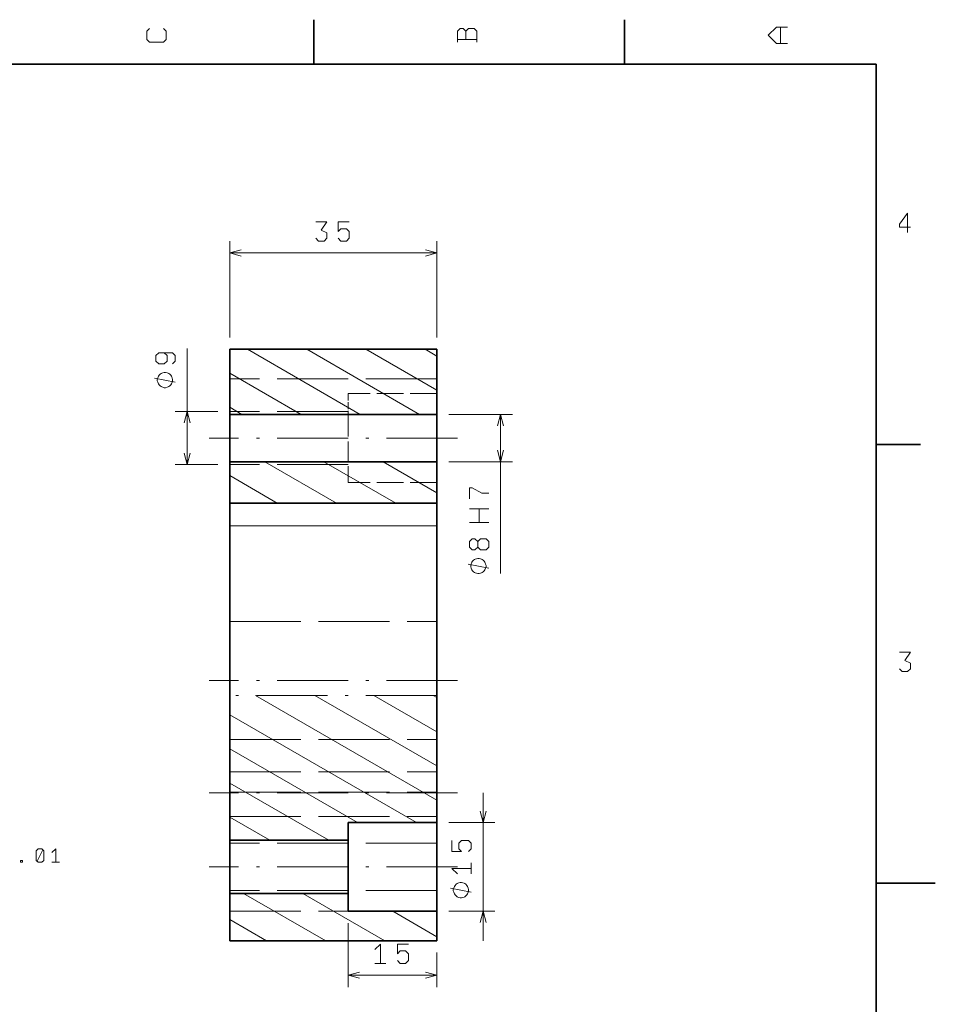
# Model space of a CAD drawing. Extents: x 0 to 420, y 0 to 297.
# Tile 9 of 9: x 265 to 420, y 128 to 294. Entities that reach past the tile are written whole.
import ezdxf

# ---------------------------------------------------------------- set-up
doc = ezdxf.new("R2010")
doc.units = 0
doc.linetypes.add('DASHDOT', pattern=[18.5, 12, -3, 0.5, -3])
doc.linetypes.add('DASHED', pattern=[15, 12, -3])

msp = doc.modelspace()

# ---------------------------------------------------------------- linework, layer by layer
at = {"color": 7, "lineweight": 35}
for p, q in [((315, 287), (315, 294.5)), ((367.5, 287), (367.5, 294.5)), ((410, 287), (10, 287)), ((410, 10), (410, 287)), ((300.78, 238.78), (300.78, 227.78)), ((335.78, 238.78), (300.78, 238.78)), ((335.78, 238.78), (335.78, 227.78)), ((300.78, 221.86), (300.78, 227.78)), ((335.78, 227.78), (300.78, 227.78)), ((335.78, 221.86), (335.78, 227.78)), ((300.78, 219.78), (300.78, 221.86)), ((335.78, 219.78), (335.78, 221.86)), ((410, 222.7), (417.5, 222.7)), ((300.78, 219.78), (300.78, 212.78)), ((335.78, 219.78), (300.78, 219.78)), ((335.78, 219.78), (335.78, 212.78)), ((300.78, 212.78), (300.78, 208.92)), ((335.78, 212.78), (300.78, 212.78)), ((335.78, 212.78), (335.78, 208.92)), ((300.78, 180.26), (300.78, 208.92)), ((335.78, 180.26), (335.78, 208.92)), ((300.78, 155.78), (300.78, 180.26)), ((335.78, 158.78), (335.78, 180.26)), ((335.78, 158.78), (320.78, 158.78)), ((320.78, 155.78), (320.78, 158.78)), ((335.78, 147.68), (335.78, 158.78)), ((300.78, 149.12), (300.78, 155.78)), ((320.78, 155.78), (300.78, 155.78)), ((320.78, 155.78), (320.78, 149.12)), ((300.78, 146.78), (300.78, 149.12)), ((320.78, 149.12), (320.78, 146.78)), ((410, 148.5), (420, 148.5)), ((300.78, 138.78), (300.78, 146.78)), ((320.78, 146.78), (300.78, 146.78)), ((320.78, 143.78), (320.78, 146.78)), ((335.78, 143.78), (335.78, 147.68)), ((335.78, 143.78), (320.78, 143.78)), ((335.78, 138.78), (335.78, 143.78)), ((335.78, 138.78), (300.78, 138.78))]:
    msp.add_line(p, q, dxfattribs=at)
at = {"color": 7, "lineweight": 13}
for p, q in [((300.78, 240.78), (300.78, 257.07)), ((335.78, 240.78), (335.78, 257.07)), ((300.78, 255.07), (335.78, 255.07)), ((293.58, 219.28), (293.58, 238.94)), ((322.84, 227.78), (303.78, 238.78)), ((332.84, 227.78), (313.78, 238.78)), ((335.78, 231.85), (323.78, 238.78)), ((335.78, 237.63), (333.78, 238.78)), ((312.84, 227.78), (300.78, 234.74)), ((298.78, 228.28), (291.58, 228.28)), ((302.84, 227.78), (300.78, 228.97)), ((337.78, 227.78), (348.55, 227.78)), ((346.55, 200.85), (346.55, 227.78)), ((318.82, 212.78), (306.69, 219.78)), ((328.82, 212.78), (316.69, 219.78)), ((335.78, 214.53), (326.69, 219.78)), ((337.78, 219.78), (348.55, 219.78)), ((298.78, 219.28), (291.58, 219.28)), ((308.82, 212.78), (300.78, 217.42)), ((300.78, 208.92), (335.78, 208.92)), ((335.78, 162.57), (305.15, 180.26)), ((335.78, 168.34), (315.15, 180.26)), ((335.78, 174.12), (325.15, 180.26)), ((335.78, 179.89), (335.15, 180.26)), ((332.35, 158.78), (300.78, 177)), ((322.35, 158.78), (300.78, 171.23)), ((317.54, 155.78), (300.78, 165.46)), ((343.59, 138.78), (343.59, 163.78)), ((307.54, 155.78), (300.78, 159.68)), ((337.78, 158.78), (345.59, 158.78)), ((316.99, 138.78), (303.13, 146.78)), ((326.99, 138.78), (313.13, 146.78)), ((335.78, 139.48), (328.33, 143.78)), ((337.78, 143.78), (345.59, 143.78)), ((306.99, 138.78), (300.78, 142.36)), ((320.78, 141.78), (320.78, 130.97)), ((335.78, 136.78), (335.78, 130.97)), ((320.78, 132.97), (335.78, 132.97))]:
    msp.add_line(p, q, dxfattribs=at)
at = {"color": 7, "linetype": 'DASHED', "lineweight": 13}
for p, q in [((335.78, 233.78), (300.78, 233.78)), ((320.78, 228.28), (300.78, 228.28)), ((320.78, 219.28), (300.78, 219.28)), ((300.78, 192.77), (335.78, 192.77)), ((300.78, 172.79), (335.78, 172.79)), ((300.78, 167.36), (335.78, 167.36)), ((300.78, 163.92), (335.78, 163.92)), ((300.78, 159.78), (335.78, 159.78)), ((320.78, 155.78), (300.78, 155.78)), ((335.78, 155.28), (300.78, 155.28)), ((335.78, 147.28), (300.78, 147.28)), ((320.78, 146.78), (300.78, 146.78)), ((300.78, 143.78), (335.78, 143.78))]:
    msp.add_line(p, q, dxfattribs=at)
at = {"color": 7, "linetype": 'DASHED', "lineweight": 13, "ltscale": 0.097608}
msp.add_line((320.78, 231.28), (320.78, 227.37), dxfattribs=at)
at = {"color": 7, "linetype": 'DASHED', "lineweight": 13, "ltscale": 0.375}
for p, q in [((335.78, 231.28), (320.78, 231.28)), ((335.78, 216.28), (320.78, 216.28)), ((335.78, 158.78), (320.78, 158.78)), ((335.78, 143.78), (320.78, 143.78))]:
    msp.add_line(p, q, dxfattribs=at)
at = {"color": 7, "linetype": 'DASHED', "lineweight": 13, "ltscale": 0.277392}
msp.add_line((320.78, 227.37), (320.78, 216.28), dxfattribs=at)
at = {"color": 7, "linetype": 'DASHDOT', "lineweight": 13}
for p, q in [((339.28, 223.78), (297.28, 223.78)), ((339.28, 182.78), (297.28, 182.78)), ((335.78, 180.26), (300.78, 180.26)), ((339.28, 163.78), (297.28, 163.78)), ((339.28, 151.28), (297.28, 151.28))]:
    msp.add_line(p, q, dxfattribs=at)
at = {"color": 7, "lineweight": 13}
for points in [[(289.57, 293.03), (290.03, 292.56), (290.03, 291.16), (289.57, 290.69), (287.23, 290.69), (286.77, 291.16), (286.77, 292.56), (287.23, 293.03)], [(342.53, 290.69), (342.53, 292.56), (342.07, 293.03), (341.13, 293.03), (340.67, 292.56), (340.2, 293.03), (339.73, 293.03), (339.27, 292.56), (339.27, 290.69)], [(395.03, 290.46), (393.17, 290.46), (391.77, 291.86), (393.17, 293.26), (395.03, 293.26)], [(393.87, 293.26), (393.87, 290.46)], [(340.67, 291.16), (340.67, 292.56)], [(339.27, 291.16), (340.9, 291.16), (342.53, 291.16)], [(415.79, 259.45), (413.93, 259.45), (413.93, 259.92), (415.33, 261.78), (415.33, 260.15), (415.33, 258.52)], [(315.32, 260.34), (317.18, 260.34), (316.25, 258.94), (317.18, 258.47), (317.18, 257.54), (316.72, 257.07), (315.78, 257.07), (315.32, 257.54)], [(320.96, 260.34), (319.1, 260.34), (319.1, 258.7), (319.56, 259.17), (320.5, 259.17), (320.96, 258.7), (320.96, 257.54), (320.5, 257.07), (319.56, 257.07), (319.1, 257.54)], [(302.71, 255.59), (300.78, 255.07), (302.71, 254.55)], [(333.85, 254.55), (335.78, 255.07), (333.85, 255.59)], [(291.11, 236.32), (291.58, 236.79), (291.58, 237.72), (291.11, 238.19), (288.78, 238.19), (288.31, 237.72), (288.31, 236.79), (288.78, 236.32), (289.71, 236.32), (290.18, 236.79), (290.18, 237.72), (289.71, 238.19)], [(291.58, 233.22), (288.08, 233.92)], [(294.1, 226.35), (293.58, 228.28), (293.06, 226.35)], [(347.06, 225.85), (346.55, 227.78), (346.03, 225.85)], [(346.03, 221.71), (346.55, 219.78), (347.06, 221.71)], [(293.06, 221.21), (293.58, 219.28), (294.1, 221.21)], [(341.28, 213.49), (341.28, 215.36), (341.75, 215.36), (343.38, 214.43), (344.55, 214.43)], [(344.55, 211.81), (342.91, 211.81), (341.28, 211.81)], [(342.91, 209.48), (342.91, 211.81)], [(344.55, 209.48), (342.91, 209.48), (341.28, 209.48)], [(342.68, 206.28), (342.68, 205.35), (343.15, 204.88), (344.08, 204.88), (344.55, 205.35), (344.55, 206.28), (344.08, 206.75), (343.15, 206.75), (342.68, 206.28), (342.21, 206.75), (341.75, 206.75), (341.28, 206.28), (341.28, 205.35), (341.75, 204.88), (342.21, 204.88), (342.68, 205.35)], [(344.55, 201.78), (341.05, 202.48)], [(413.93, 187.58), (415.79, 187.58), (414.86, 186.18), (415.79, 185.72), (415.79, 184.78), (415.33, 184.32), (414.39, 184.32), (413.93, 184.78)], [(343.08, 160.71), (343.59, 158.78), (344.11, 160.71)], [(338.33, 155.74), (338.33, 153.88), (339.96, 153.88), (339.49, 154.34), (339.49, 155.28), (339.96, 155.74), (341.13, 155.74), (341.59, 155.28), (341.59, 154.34), (341.13, 153.88)], [(268.23, 152.22), (269.21, 154.18)], [(270.71, 153.69), (271.37, 154.34), (271.37, 153.2), (271.37, 152.05)], [(272.02, 152.05), (270.71, 152.05)], [(341.59, 151.96), (341.59, 150.1)], [(339.26, 150.1), (338.33, 151.03), (339.96, 151.03), (341.59, 151.03)], [(341.59, 147), (338.09, 147.7)], [(344.11, 141.85), (343.59, 143.78), (343.08, 141.85)], [(325.32, 137.3), (326.25, 138.23), (326.25, 136.6), (326.25, 134.97)], [(330.96, 138.23), (329.1, 138.23), (329.1, 136.6), (329.56, 137.07), (330.5, 137.07), (330.96, 136.6), (330.96, 135.43), (330.5, 134.97), (329.56, 134.97), (329.1, 135.43)], [(327.18, 134.97), (325.32, 134.97)], [(322.71, 133.49), (320.78, 132.97), (322.71, 132.45)], [(333.85, 132.45), (335.78, 132.97), (333.85, 133.49)]]:
    msp.add_lwpolyline(points, dxfattribs=at)
for points in [[(289.83, 234.86), (289.71, 234.86), (289.48, 234.8), (289.3, 234.74), (289.19, 234.68), (289.01, 234.57), (288.84, 234.39), (288.72, 234.22), (288.66, 234.1), (288.6, 233.92), (288.54, 233.69), (288.54, 233.57), (288.54, 233.46), (288.6, 233.22), (288.66, 233.05), (288.72, 232.93), (288.84, 232.76), (289.01, 232.58), (289.19, 232.47), (289.3, 232.41), (289.48, 232.35), (289.71, 232.29), (289.83, 232.29), (289.94, 232.29), (290.18, 232.35), (290.35, 232.41), (290.47, 232.47), (290.64, 232.58), (290.82, 232.76), (290.94, 232.93), (290.99, 233.05), (291.05, 233.22), (291.11, 233.46), (291.11, 233.57), (291.11, 233.69), (291.05, 233.92), (290.99, 234.1), (290.94, 234.22), (290.82, 234.39), (290.64, 234.57), (290.47, 234.68), (290.35, 234.74), (290.18, 234.8), (289.94, 234.86)], [(342.8, 203.42), (342.68, 203.42), (342.45, 203.36), (342.27, 203.3), (342.16, 203.24), (341.98, 203.12), (341.81, 202.95), (341.69, 202.77), (341.63, 202.66), (341.57, 202.48), (341.51, 202.25), (341.51, 202.13), (341.51, 202.02), (341.57, 201.78), (341.63, 201.61), (341.69, 201.49), (341.81, 201.32), (341.98, 201.14), (342.16, 201.02), (342.27, 200.97), (342.45, 200.91), (342.68, 200.85), (342.8, 200.85), (342.91, 200.85), (343.15, 200.91), (343.32, 200.97), (343.44, 201.02), (343.61, 201.14), (343.79, 201.32), (343.91, 201.49), (343.96, 201.61), (344.02, 201.78), (344.08, 202.02), (344.08, 202.13), (344.08, 202.25), (344.02, 202.48), (343.96, 202.66), (343.91, 202.77), (343.79, 202.95), (343.61, 203.12), (343.44, 203.24), (343.32, 203.3), (343.15, 203.36), (342.91, 203.42)], [(269.05, 154.34), (268.4, 154.34), (268.07, 154.01), (268.07, 152.38), (268.4, 152.05), (269.05, 152.05), (269.38, 152.38), (269.38, 154.01)], [(265.75, 152.05), (265.42, 152.05), (265.42, 152.38), (265.75, 152.38)], [(339.84, 148.63), (339.73, 148.63), (339.49, 148.57), (339.32, 148.51), (339.2, 148.46), (339.03, 148.34), (338.85, 148.16), (338.73, 147.99), (338.68, 147.87), (338.62, 147.7), (338.56, 147.46), (338.56, 147.35), (338.56, 147.23), (338.62, 147), (338.68, 146.82), (338.73, 146.71), (338.85, 146.53), (339.03, 146.36), (339.2, 146.24), (339.32, 146.18), (339.49, 146.12), (339.73, 146.06), (339.84, 146.06), (339.96, 146.06), (340.19, 146.12), (340.37, 146.18), (340.48, 146.24), (340.66, 146.36), (340.83, 146.53), (340.95, 146.71), (341.01, 146.82), (341.07, 147), (341.13, 147.23), (341.13, 147.35), (341.13, 147.46), (341.07, 147.7), (341.01, 147.87), (340.95, 147.99), (340.83, 148.16), (340.66, 148.34), (340.48, 148.46), (340.37, 148.51), (340.19, 148.57), (339.96, 148.63)]]:
    msp.add_lwpolyline(points, close=True, dxfattribs=at)

doc.saveas('drawing.dxf')
